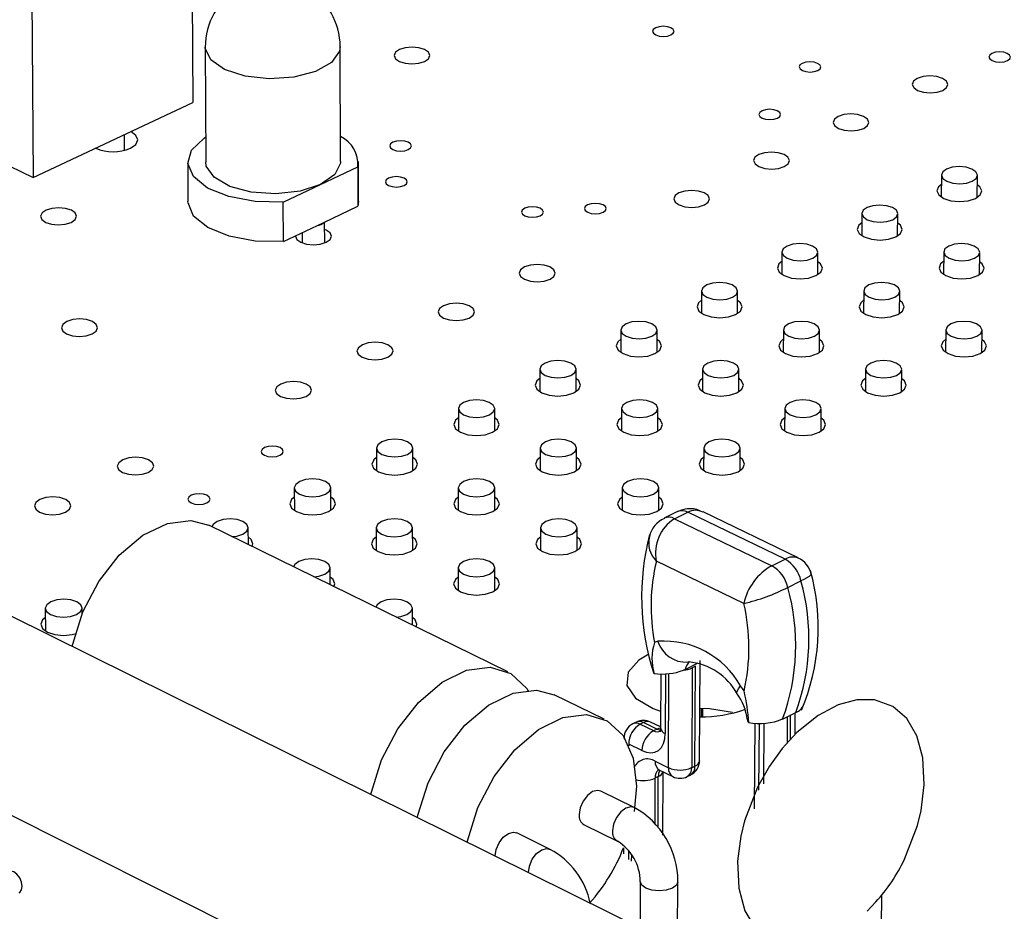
# Model space of a CAD drawing. Extents: x 67 to 205, y 67 to 144.
# Tile 8 of 14: x 125 to 143, y 111 to 127. Entities that reach past the tile are written whole.
import ezdxf

# ---------------------------------------------------------------- set-up
doc = ezdxf.new("R2010")
doc.units = 0
doc.layers.get('0').update_dxf_attribs({"linetype": 'CONTINUOUS'})

msp = doc.modelspace()

# ---------------------------------------------------------------- linework, layer by layer
at = {"color": 7, "linetype": 'CONTINUOUS'}
for p, q in [((128.384, 128.722), (128.403, 125.188)), ((125.512, 127.385), (125.54, 123.84)), ((128.626, 126.18), (128.636, 124.12)), ((131.054, 124.128), (131.048, 126.189)), ((121.141, 125.964), (125.54, 123.84)), ((125.54, 123.84), (128.403, 125.188)), ((127.178, 124.33), (127.177, 124.611)), ((126.661, 124.366), (126.661, 124.368)), ((128.313, 124.118), (128.317, 123.409)), ((130.696, 123.718), (131.363, 124.035)), ((131.363, 124.035), (131.365, 123.326)), ((131.377, 123.42), (131.376, 124.129)), ((141.835, 123.887), (141.831, 123.489)), ((142.474, 123.483), (142.478, 123.881)), ((130.027, 123.4), (130.696, 123.718)), ((130.029, 122.691), (130.027, 123.4)), ((130.754, 123.036), (131.365, 123.326)), ((131.377, 123.42), (131.365, 123.326)), ((140.407, 123.196), (140.404, 122.798)), ((141.048, 122.793), (141.051, 123.192)), ((130.029, 122.691), (130.642, 122.982)), ((130.642, 122.982), (130.754, 123.036)), ((130.77, 122.668), (130.769, 123.043)), ((130.366, 122.851), (130.367, 122.667)), ((138.972, 122.503), (138.97, 122.103)), ((139.616, 122.099), (139.618, 122.499)), ((141.874, 122.504), (141.87, 122.104)), ((142.516, 122.098), (142.52, 122.498)), ((137.531, 121.806), (137.529, 121.405)), ((138.176, 121.402), (138.178, 121.803)), ((140.439, 121.807), (140.436, 121.406)), ((141.084, 121.402), (141.087, 121.802)), ((136.083, 121.106), (136.082, 120.704)), ((136.731, 120.703), (136.732, 121.104)), ((138.998, 121.107), (138.995, 120.705)), ((139.644, 120.702), (139.647, 121.103)), ((141.913, 121.108), (141.909, 120.706)), ((142.558, 120.701), (142.562, 121.102)), ((134.628, 120.403), (134.628, 120)), ((135.278, 119.999), (135.279, 120.402)), ((137.55, 120.404), (137.548, 120.001)), ((138.199, 119.998), (138.201, 120.401)), ((140.472, 120.405), (140.469, 120.002)), ((141.119, 119.997), (141.122, 120.4)), ((133.167, 119.697), (133.167, 119.293)), ((133.819, 119.293), (133.819, 119.697)), ((136.095, 119.698), (136.094, 119.294)), ((136.746, 119.292), (136.747, 119.696)), ((139.024, 119.699), (139.021, 119.295)), ((139.673, 119.291), (139.676, 119.695)), ((131.699, 118.987), (131.699, 118.582)), ((132.353, 118.583), (132.352, 118.988)), ((134.634, 118.988), (134.633, 118.583)), ((135.287, 118.582), (135.288, 118.987)), ((137.569, 118.989), (137.567, 118.584)), ((138.221, 118.581), (138.223, 118.986)), ((130.223, 118.274), (130.225, 117.868)), ((130.88, 117.87), (130.879, 118.276)), ((133.166, 118.275), (133.166, 117.869)), ((133.821, 117.869), (133.821, 118.275)), ((136.108, 118.276), (136.107, 117.87)), ((136.762, 117.868), (136.763, 118.274)), ((137.097, 117.848), (136.86, 117.732)), ((137.047, 117.722), (137.283, 117.838)), ((139.03, 116.994), (137.283, 117.838)), ((139.265, 117.019), (137.557, 117.844)), ((137.047, 117.722), (138.793, 116.877)), ((134.056, 114.973), (128.692, 117.603)), ((129.4, 117.256), (129.398, 117.56)), ((131.691, 117.559), (131.691, 117.152)), ((132.348, 117.153), (132.347, 117.559)), ((134.64, 117.56), (134.639, 117.153)), ((135.296, 117.152), (135.296, 117.559)), ((138.288, 116.2), (136.719, 116.961)), ((138.793, 116.877), (139.03, 116.994)), ((130.868, 116.536), (130.867, 116.841)), ((133.164, 116.84), (133.165, 116.432)), ((133.823, 116.432), (133.823, 116.84)), ((139.077, 116.489), (139.314, 116.605)), ((125.757, 116.115), (125.76, 115.706)), ((126.417, 116.021), (126.417, 116.12)), ((132.343, 115.813), (132.342, 116.118)), ((146.57, 105.357), (125.136, 115.98)), ((137.496, 113.386), (137.504, 115.176)), ((137.236, 115.019), (137.207, 115.006)), ((137.236, 115.019), (137.472, 115.136)), ((137.36, 115.046), (137.353, 113.256)), ((137.419, 115.075), (137.36, 115.046)), ((137.412, 113.285), (137.419, 115.075)), ((136.797, 114.94), (136.793, 113.972)), ((135.785, 114.126), (134.889, 114.565)), ((137.523, 114.317), (137.523, 114.168)), ((137.549, 114.317), (137.548, 114.168)), ((142.939, 103.48), (121.504, 114.226)), ((138.984, 114.129), (139.22, 114.247)), ((139.209, 113.854), (139.212, 114.242)), ((136.359, 114.073), (136.3, 114.044)), ((136.489, 114.066), (136.43, 114.036)), ((136.43, 114.036), (136.668, 113.92)), ((136.727, 113.949), (136.489, 114.066)), ((136.793, 113.988), (136.617, 114.074)), ((136.668, 113.92), (136.727, 113.949)), ((138.485, 114.055), (138.477, 112.516)), ((136.461, 113.562), (136.223, 113.679)), ((136.699, 113.373), (136.938, 113.256)), ((137.353, 113.256), (137.412, 113.285)), ((136.754, 113.096), (136.695, 113.067)), ((136.776, 113.212), (137.015, 113.095)), ((136.835, 112.045), (136.839, 113.181)), ((137.275, 113.095), (137.333, 113.124)), ((136.362, 112.924), (136.319, 112.468)), ((136.32, 112.541), (135.723, 112.836)), ((135.425, 112.232), (136.023, 111.937)), ((134.812, 111.791), (134.215, 112.087)), ((136.131, 111.817), (136.131, 111.71)), ((136.431, 111.214), (136.428, 110.383)), ((137.1, 110.05), (137.104, 111.211)), ((140.759, 110.422), (140.764, 110.964)), ((140.504, 110.68), (140.656, 110.849))]:
    msp.add_line(p, q, dxfattribs=at)
at = {"color": 8, "linetype": 'CONTINUOUS'}
for p, q in [((136.884, 114.939), (136.88, 113.869)), ((136.938, 113.256), (136.944, 114.946)), ((139.069, 114.171), (139.066, 113.697)), ((139.125, 113.762), (139.128, 114.201)), ((138.561, 114.054), (138.554, 112.855)), ((138.645, 112.967), (138.651, 114.052)), ((136.223, 113.679), (136.223, 113.65)), ((136.695, 113.067), (136.693, 112.238)), ((136.751, 112.183), (136.754, 113.096)), ((136.218, 111.767), (136.217, 111.606)), ((136.276, 111.577), (136.277, 111.684))]:
    msp.add_line(p, q, dxfattribs=at)
at = {"color": 7, "linetype": 'CONTINUOUS'}
for points in [[(136.982, 126.398), (137.023, 126.428), (137.038, 126.463), (137.022, 126.498), (136.98, 126.527), (136.917, 126.547), (136.843, 126.554), (136.769, 126.547), (136.707, 126.527), (136.665, 126.498), (136.651, 126.463), (136.666, 126.428), (136.708, 126.398), (136.771, 126.378), (136.845, 126.371), (136.919, 126.378), (136.982, 126.398)], [(132.56, 125.923), (132.63, 125.972), (132.654, 126.03), (132.63, 126.088), (132.561, 126.137), (132.458, 126.169), (132.336, 126.181), (132.214, 126.169), (132.11, 126.137), (132.041, 126.088), (132.016, 126.03), (132.04, 125.972), (132.109, 125.923), (132.212, 125.891), (132.335, 125.879), (132.457, 125.891), (132.56, 125.923)], [(143.018, 125.938), (143.059, 125.968), (143.073, 126.003), (143.057, 126.038), (143.014, 126.068), (142.951, 126.088), (142.876, 126.095), (142.802, 126.088), (142.74, 126.068), (142.699, 126.038), (142.685, 126.003), (142.701, 125.968), (142.744, 125.938), (142.808, 125.919), (142.882, 125.912), (142.956, 125.919), (143.018, 125.938)], [(139.614, 125.76), (139.656, 125.789), (139.67, 125.824), (139.654, 125.86), (139.612, 125.889), (139.548, 125.909), (139.474, 125.916), (139.4, 125.909), (139.337, 125.889), (139.296, 125.86), (139.282, 125.824), (139.297, 125.789), (139.34, 125.76), (139.403, 125.74), (139.478, 125.733), (139.552, 125.74), (139.614, 125.76)], [(141.859, 125.404), (141.926, 125.454), (141.949, 125.512), (141.923, 125.569), (141.853, 125.619), (141.748, 125.651), (141.626, 125.663), (141.504, 125.651), (141.401, 125.619), (141.333, 125.569), (141.31, 125.512), (141.336, 125.454), (141.407, 125.404), (141.511, 125.372), (141.634, 125.36), (141.756, 125.372), (141.859, 125.404)], [(138.892, 124.907), (138.933, 124.937), (138.948, 124.972), (138.932, 125.008), (138.889, 125.038), (138.826, 125.058), (138.752, 125.065), (138.677, 125.058), (138.615, 125.038), (138.573, 125.008), (138.559, 124.972), (138.574, 124.937), (138.617, 124.907), (138.68, 124.887), (138.755, 124.88), (138.829, 124.887), (138.892, 124.907)], [(140.44, 124.722), (140.508, 124.772), (140.531, 124.83), (140.505, 124.888), (140.434, 124.937), (140.33, 124.97), (140.207, 124.982), (140.085, 124.97), (139.982, 124.937), (139.913, 124.888), (139.89, 124.83), (139.916, 124.772), (139.986, 124.722), (140.091, 124.689), (140.214, 124.678), (140.336, 124.689), (140.44, 124.722)], [(127.283, 124.367), (127.38, 124.435), (127.415, 124.515), (127.383, 124.596), (127.289, 124.664)], [(130.027, 123.4), (129.522, 123.41), (129.052, 123.498), (128.669, 123.653), (128.414, 123.86), (128.314, 124.095), (128.381, 124.334), (128.605, 124.549), (128.634, 124.567)], [(132.268, 124.342), (132.311, 124.372), (132.326, 124.407), (132.311, 124.443), (132.269, 124.473), (132.206, 124.493), (132.131, 124.5), (132.057, 124.493), (131.993, 124.473), (131.951, 124.443), (131.936, 124.407), (131.951, 124.372), (131.993, 124.342), (132.056, 124.321), (132.13, 124.314), (132.205, 124.321), (132.268, 124.342)], [(139.014, 124.037), (139.083, 124.087), (139.106, 124.145), (139.08, 124.204), (139.01, 124.253), (138.905, 124.286), (138.782, 124.298), (138.66, 124.286), (138.556, 124.253), (138.487, 124.204), (138.464, 124.145), (138.489, 124.087), (138.56, 124.037), (138.665, 124.004), (138.788, 123.992), (138.91, 124.004), (139.014, 124.037)], [(130.696, 123.718), (130.328, 123.598), (129.894, 123.549), (129.453, 123.579), (129.066, 123.682), (128.784, 123.845), (128.646, 124.046), (128.636, 124.12)], [(131.054, 124.128), (131.052, 124.099), (130.949, 123.893), (130.696, 123.718)], [(142.387, 123.776), (142.455, 123.825), (142.478, 123.884), (142.452, 123.943), (142.381, 123.992), (142.275, 124.026), (142.152, 124.037), (142.029, 124.026), (141.926, 123.992), (141.858, 123.943), (141.835, 123.884), (141.861, 123.825), (141.932, 123.776), (142.037, 123.742), (142.161, 123.731), (142.284, 123.742), (142.387, 123.776)], [(132.193, 123.698), (132.235, 123.729), (132.25, 123.764), (132.236, 123.8), (132.193, 123.83), (132.13, 123.85), (132.056, 123.857), (131.981, 123.85), (131.917, 123.83), (131.875, 123.8), (131.86, 123.764), (131.875, 123.729), (131.917, 123.698), (131.98, 123.678), (132.055, 123.671), (132.129, 123.678), (132.193, 123.698)], [(141.833, 123.719), (141.781, 123.675), (141.752, 123.601), (141.785, 123.528), (141.874, 123.466), (142.005, 123.424), (142.16, 123.409), (142.313, 123.424), (142.442, 123.466)], [(142.442, 123.466), (142.527, 123.528), (142.556, 123.601), (142.523, 123.675), (142.477, 123.713)], [(137.582, 123.349), (137.651, 123.399), (137.675, 123.457), (137.649, 123.516), (137.579, 123.566), (137.474, 123.599), (137.351, 123.611), (137.228, 123.599), (137.124, 123.566), (137.055, 123.516), (137.031, 123.457), (137.056, 123.399), (137.127, 123.349), (137.232, 123.316), (137.355, 123.304), (137.478, 123.316), (137.582, 123.349)], [(126.22, 123.037), (126.291, 123.087), (126.317, 123.146), (126.294, 123.205), (126.225, 123.255), (126.122, 123.288), (125.999, 123.3), (125.875, 123.288), (125.77, 123.255), (125.699, 123.205), (125.673, 123.146), (125.696, 123.087), (125.764, 123.037), (125.868, 123.004), (125.991, 122.992), (126.115, 123.004), (126.22, 123.037)], [(130.029, 122.691), (129.525, 122.701), (129.056, 122.788), (128.673, 122.944), (128.418, 123.151), (128.318, 123.387), (128.317, 123.409)], [(134.635, 123.156), (134.677, 123.187), (134.692, 123.222), (134.677, 123.258), (134.634, 123.289), (134.571, 123.309), (134.496, 123.316), (134.421, 123.309), (134.358, 123.289), (134.315, 123.258), (134.301, 123.222), (134.316, 123.187), (134.358, 123.156), (134.422, 123.136), (134.497, 123.129), (134.571, 123.136), (134.635, 123.156)], [(135.764, 123.218), (135.806, 123.248), (135.821, 123.284), (135.806, 123.319), (135.763, 123.35), (135.7, 123.37), (135.625, 123.377), (135.55, 123.37), (135.487, 123.35), (135.444, 123.319), (135.43, 123.284), (135.445, 123.248), (135.488, 123.218), (135.551, 123.197), (135.626, 123.19), (135.701, 123.197), (135.764, 123.218)], [(140.96, 123.085), (141.028, 123.135), (141.051, 123.194), (141.025, 123.253), (140.954, 123.303), (140.849, 123.336), (140.725, 123.348), (140.602, 123.336), (140.499, 123.303), (140.43, 123.253), (140.407, 123.194), (140.433, 123.135), (140.504, 123.085), (140.609, 123.052), (140.733, 123.04), (140.856, 123.052), (140.96, 123.085)], [(140.405, 123.029), (140.353, 122.985), (140.324, 122.911), (140.356, 122.837), (140.445, 122.775), (140.577, 122.733), (140.732, 122.718), (140.886, 122.733), (141.015, 122.775)], [(141.015, 122.775), (141.101, 122.837), (141.13, 122.911), (141.097, 122.985), (141.05, 123.024)], [(130.246, 122.794), (130.246, 122.788), (130.27, 122.729), (130.339, 122.679), (130.443, 122.646), (130.567, 122.634), (130.69, 122.646), (130.795, 122.679)], [(130.795, 122.679), (130.865, 122.729), (130.89, 122.788), (130.866, 122.847), (130.797, 122.897), (130.769, 122.909)], [(139.526, 122.392), (139.595, 122.442), (139.618, 122.501), (139.592, 122.56), (139.521, 122.61), (139.416, 122.644), (139.292, 122.656), (139.169, 122.644), (139.065, 122.61), (138.996, 122.56), (138.972, 122.501), (138.998, 122.442), (139.069, 122.392), (139.174, 122.358), (139.298, 122.346), (139.422, 122.358), (139.526, 122.392)], [(142.428, 122.392), (142.497, 122.442), (142.52, 122.501), (142.493, 122.56), (142.422, 122.61), (142.316, 122.644), (142.192, 122.656), (142.069, 122.644), (141.965, 122.61), (141.897, 122.56), (141.874, 122.501), (141.9, 122.442), (141.971, 122.392), (142.077, 122.358), (142.201, 122.346), (142.325, 122.358), (142.428, 122.392)], [(134.812, 122.017), (134.882, 122.068), (134.906, 122.127), (134.881, 122.186), (134.811, 122.237), (134.706, 122.27), (134.582, 122.282), (134.459, 122.27), (134.354, 122.237), (134.284, 122.186), (134.26, 122.127), (134.285, 122.068), (134.355, 122.017), (134.46, 121.984), (134.584, 121.972), (134.707, 121.984), (134.812, 122.017)], [(138.971, 122.335), (138.919, 122.291), (138.89, 122.217), (138.922, 122.143), (139.01, 122.081), (139.142, 122.039), (139.297, 122.024), (139.451, 122.039), (139.582, 122.081)], [(139.582, 122.081), (139.668, 122.143), (139.697, 122.217), (139.665, 122.291), (139.617, 122.331)], [(141.872, 122.336), (141.819, 122.291), (141.79, 122.217), (141.823, 122.143), (141.912, 122.081), (142.045, 122.039), (142.2, 122.024), (142.354, 122.039), (142.484, 122.081)], [(142.484, 122.081), (142.569, 122.143), (142.598, 122.217), (142.565, 122.291), (142.518, 122.33)], [(138.085, 121.695), (138.155, 121.745), (138.178, 121.805), (138.153, 121.864), (138.082, 121.915), (137.976, 121.948), (137.852, 121.96), (137.729, 121.948), (137.624, 121.915), (137.555, 121.864), (137.531, 121.805), (137.556, 121.745), (137.627, 121.695), (137.733, 121.661), (137.857, 121.649), (137.981, 121.661), (138.085, 121.695)], [(140.995, 121.695), (141.064, 121.745), (141.087, 121.805), (141.061, 121.864), (140.989, 121.915), (140.883, 121.948), (140.759, 121.96), (140.635, 121.948), (140.531, 121.915), (140.462, 121.864), (140.439, 121.805), (140.465, 121.745), (140.536, 121.695), (140.642, 121.661), (140.767, 121.649), (140.89, 121.661), (140.995, 121.695)], [(133.361, 121.32), (133.431, 121.37), (133.455, 121.43), (133.431, 121.49), (133.361, 121.54), (133.256, 121.574), (133.132, 121.585), (133.008, 121.574), (132.903, 121.54), (132.832, 121.49), (132.808, 121.43), (132.832, 121.37), (132.902, 121.32), (133.007, 121.286), (133.131, 121.274), (133.255, 121.286), (133.361, 121.32)], [(137.53, 121.639), (137.478, 121.595), (137.449, 121.521), (137.48, 121.446), (137.569, 121.383), (137.701, 121.341), (137.856, 121.326), (138.011, 121.341), (138.142, 121.383)], [(138.142, 121.383), (138.228, 121.446), (138.258, 121.521), (138.226, 121.595), (138.178, 121.636)], [(140.438, 121.64), (140.385, 121.595), (140.356, 121.521), (140.388, 121.446), (140.478, 121.383), (140.61, 121.341), (140.765, 121.326), (140.92, 121.341), (141.05, 121.383)], [(141.05, 121.383), (141.136, 121.446), (141.165, 121.521), (141.133, 121.595), (141.085, 121.635)], [(126.598, 121.038), (126.669, 121.088), (126.695, 121.148), (126.672, 121.208), (126.603, 121.258), (126.498, 121.292), (126.374, 121.304), (126.25, 121.292), (126.144, 121.258), (126.073, 121.208), (126.047, 121.148), (126.07, 121.088), (126.139, 121.038), (126.243, 121.004), (126.367, 120.992), (126.492, 121.004), (126.598, 121.038)], [(136.638, 120.995), (136.708, 121.046), (136.732, 121.105), (136.707, 121.165), (136.636, 121.216), (136.53, 121.25), (136.406, 121.261), (136.282, 121.25), (136.177, 121.216), (136.107, 121.165), (136.083, 121.105), (136.108, 121.046), (136.179, 120.995), (136.285, 120.961), (136.409, 120.949), (136.533, 120.961), (136.638, 120.995)], [(139.554, 120.995), (139.623, 121.046), (139.647, 121.105), (139.621, 121.165), (139.55, 121.216), (139.444, 121.25), (139.319, 121.261), (139.195, 121.25), (139.091, 121.216), (139.021, 121.165), (138.998, 121.105), (139.024, 121.046), (139.095, 120.995), (139.201, 120.961), (139.325, 120.949), (139.449, 120.961), (139.554, 120.995)], [(142.47, 120.995), (142.539, 121.046), (142.562, 121.105), (142.535, 121.165), (142.464, 121.216), (142.357, 121.25), (142.233, 121.261), (142.109, 121.25), (142.005, 121.216), (141.936, 121.165), (141.913, 121.105), (141.939, 121.046), (142.011, 120.995), (142.117, 120.961), (142.242, 120.949), (142.366, 120.961), (142.47, 120.995)], [(131.902, 120.619), (131.973, 120.67), (131.998, 120.73), (131.974, 120.789), (131.903, 120.84), (131.798, 120.874), (131.674, 120.886), (131.55, 120.874), (131.445, 120.84), (131.374, 120.789), (131.349, 120.73), (131.373, 120.67), (131.443, 120.619), (131.548, 120.585), (131.673, 120.573), (131.797, 120.585), (131.902, 120.619)], [(136.082, 120.939), (136.031, 120.896), (136.001, 120.821), (136.032, 120.746), (136.121, 120.683), (136.253, 120.64), (136.408, 120.625), (136.564, 120.64), (136.695, 120.683)], [(136.695, 120.683), (136.782, 120.746), (136.812, 120.821), (136.78, 120.896), (136.731, 120.937)], [(138.997, 120.94), (138.944, 120.896), (138.915, 120.821), (138.947, 120.746), (139.036, 120.683), (139.169, 120.64), (139.324, 120.625), (139.479, 120.64), (139.61, 120.683)], [(139.61, 120.683), (139.697, 120.746), (139.726, 120.821), (139.694, 120.896), (139.646, 120.936)], [(141.911, 120.941), (141.858, 120.896), (141.829, 120.821), (141.862, 120.746), (141.952, 120.683), (142.085, 120.64), (142.24, 120.625), (142.395, 120.64), (142.526, 120.683)], [(142.526, 120.683), (142.612, 120.746), (142.64, 120.821), (142.607, 120.896), (142.56, 120.935)], [(135.184, 120.292), (135.254, 120.343), (135.279, 120.403), (135.254, 120.463), (135.183, 120.514), (135.077, 120.548), (134.953, 120.559), (134.828, 120.548), (134.723, 120.514), (134.653, 120.463), (134.628, 120.403), (134.653, 120.343), (134.724, 120.292), (134.83, 120.258), (134.954, 120.246), (135.079, 120.258), (135.184, 120.292)], [(138.107, 120.292), (138.177, 120.343), (138.201, 120.403), (138.175, 120.463), (138.104, 120.514), (137.997, 120.548), (137.873, 120.559), (137.749, 120.548), (137.644, 120.514), (137.574, 120.463), (137.55, 120.403), (137.575, 120.343), (137.647, 120.292), (137.753, 120.258), (137.877, 120.246), (138.002, 120.258), (138.107, 120.292)], [(141.03, 120.292), (141.099, 120.343), (141.122, 120.403), (141.096, 120.463), (141.024, 120.514), (140.918, 120.548), (140.793, 120.559), (140.669, 120.548), (140.564, 120.514), (140.495, 120.463), (140.472, 120.403), (140.498, 120.343), (140.569, 120.292), (140.676, 120.258), (140.801, 120.246), (140.925, 120.258), (141.03, 120.292)], [(130.438, 119.915), (130.509, 119.966), (130.534, 120.026), (130.51, 120.086), (130.44, 120.137), (130.335, 120.171), (130.21, 120.183), (130.086, 120.171), (129.98, 120.137), (129.909, 120.086), (129.883, 120.026), (129.907, 119.966), (129.977, 119.915), (130.082, 119.881), (130.207, 119.869), (130.332, 119.881), (130.438, 119.915)], [(134.628, 120.236), (134.577, 120.193), (134.546, 120.118), (134.578, 120.043), (134.666, 119.979), (134.798, 119.936), (134.954, 119.921), (135.11, 119.936), (135.241, 119.979)], [(135.241, 119.979), (135.329, 120.043), (135.36, 120.118), (135.328, 120.193), (135.278, 120.235)], [(137.549, 120.237), (137.497, 120.193), (137.467, 120.118), (137.499, 120.043), (137.588, 119.979), (137.721, 119.936), (137.877, 119.921), (138.032, 119.936), (138.163, 119.979)], [(138.163, 119.979), (138.251, 120.043), (138.28, 120.118), (138.248, 120.193), (138.2, 120.234)], [(140.47, 120.238), (140.417, 120.193), (140.388, 120.118), (140.421, 120.043), (140.51, 119.979), (140.643, 119.936), (140.799, 119.921), (140.955, 119.936), (141.086, 119.979)], [(141.086, 119.979), (141.172, 120.043), (141.201, 120.118), (141.168, 120.193), (141.121, 120.233)], [(133.724, 119.585), (133.794, 119.636), (133.819, 119.697), (133.794, 119.757), (133.723, 119.808), (133.617, 119.842), (133.493, 119.854), (133.368, 119.842), (133.262, 119.808), (133.192, 119.757), (133.167, 119.697), (133.191, 119.636), (133.262, 119.585), (133.368, 119.551), (133.493, 119.539), (133.618, 119.551), (133.724, 119.585)], [(136.653, 119.585), (136.723, 119.636), (136.747, 119.697), (136.722, 119.757), (136.651, 119.808), (136.545, 119.842), (136.42, 119.854), (136.295, 119.842), (136.19, 119.808), (136.119, 119.757), (136.095, 119.697), (136.121, 119.636), (136.192, 119.585), (136.298, 119.551), (136.423, 119.539), (136.548, 119.551), (136.653, 119.585)], [(139.583, 119.585), (139.652, 119.636), (139.676, 119.697), (139.65, 119.757), (139.578, 119.808), (139.472, 119.842), (139.347, 119.854), (139.222, 119.842), (139.117, 119.808), (139.047, 119.757), (139.024, 119.697), (139.05, 119.636), (139.121, 119.585), (139.228, 119.551), (139.353, 119.539), (139.477, 119.551), (139.583, 119.585)], [(133.167, 119.529), (133.116, 119.487), (133.085, 119.411), (133.116, 119.336), (133.205, 119.272), (133.337, 119.229), (133.493, 119.214), (133.649, 119.229), (133.781, 119.272)], [(133.781, 119.272), (133.869, 119.336), (133.9, 119.411), (133.869, 119.487), (133.819, 119.529)], [(136.095, 119.53), (136.043, 119.487), (136.013, 119.411), (136.045, 119.336), (136.133, 119.272), (136.266, 119.229), (136.422, 119.214), (136.578, 119.229), (136.71, 119.272)], [(136.71, 119.272), (136.798, 119.336), (136.828, 119.411), (136.796, 119.487), (136.747, 119.528)], [(139.023, 119.531), (138.97, 119.487), (138.941, 119.411), (138.973, 119.336), (139.062, 119.272), (139.196, 119.229), (139.352, 119.214), (139.508, 119.229), (139.639, 119.272)], [(139.639, 119.272), (139.726, 119.336), (139.756, 119.411), (139.723, 119.487), (139.675, 119.527)], [(132.256, 118.876), (132.327, 118.927), (132.352, 118.988), (132.328, 119.048), (132.257, 119.099), (132.151, 119.134), (132.026, 119.146), (131.901, 119.134), (131.795, 119.099), (131.724, 119.048), (131.699, 118.988), (131.723, 118.927), (131.794, 118.876), (131.9, 118.841), (132.025, 118.829), (132.15, 118.841), (132.256, 118.876)], [(135.192, 118.876), (135.263, 118.927), (135.288, 118.988), (135.262, 119.048), (135.191, 119.099), (135.085, 119.134), (134.96, 119.146), (134.835, 119.134), (134.729, 119.099), (134.658, 119.048), (134.634, 118.988), (134.659, 118.927), (134.73, 118.876), (134.836, 118.841), (134.961, 118.829), (135.087, 118.841), (135.192, 118.876)], [(138.129, 118.876), (138.199, 118.927), (138.223, 118.988), (138.197, 119.048), (138.125, 119.099), (138.019, 119.134), (137.894, 119.146), (137.769, 119.134), (137.663, 119.099), (137.593, 119.048), (137.569, 118.988), (137.595, 118.927), (137.666, 118.876), (137.773, 118.841), (137.898, 118.829), (138.023, 118.841), (138.129, 118.876)], [(129.967, 118.86), (130.01, 118.891), (130.026, 118.928), (130.011, 118.965), (129.969, 118.996), (129.905, 119.017), (129.829, 119.024), (129.753, 119.017), (129.688, 118.996), (129.645, 118.965), (129.629, 118.928), (129.644, 118.891), (129.687, 118.86), (129.751, 118.839), (129.826, 118.832), (129.903, 118.839), (129.967, 118.86)], [(127.604, 118.553), (127.676, 118.605), (127.702, 118.665), (127.678, 118.726), (127.608, 118.777), (127.503, 118.812), (127.378, 118.824), (127.253, 118.812), (127.146, 118.777), (127.074, 118.726), (127.048, 118.665), (127.072, 118.605), (127.142, 118.553), (127.247, 118.519), (127.372, 118.507), (127.497, 118.519), (127.604, 118.553)], [(131.699, 118.82), (131.649, 118.777), (131.617, 118.702), (131.648, 118.626), (131.736, 118.562), (131.869, 118.519), (132.025, 118.503), (132.181, 118.519), (132.314, 118.562)], [(132.314, 118.562), (132.403, 118.626), (132.434, 118.702), (132.403, 118.777), (132.352, 118.821)], [(134.634, 118.821), (134.583, 118.777), (134.552, 118.702), (134.583, 118.626), (134.672, 118.562), (134.805, 118.519), (134.961, 118.503), (135.118, 118.519), (135.25, 118.562)], [(135.25, 118.562), (135.338, 118.626), (135.369, 118.702), (135.337, 118.777), (135.287, 118.82)], [(137.568, 118.822), (137.516, 118.777), (137.486, 118.702), (137.518, 118.626), (137.608, 118.562), (137.741, 118.519), (137.898, 118.503), (138.054, 118.519), (138.186, 118.562)], [(138.186, 118.562), (138.273, 118.626), (138.303, 118.702), (138.271, 118.777), (138.222, 118.819)], [(130.782, 118.162), (130.853, 118.214), (130.879, 118.275), (130.854, 118.336), (130.784, 118.387), (130.678, 118.422), (130.553, 118.434), (130.427, 118.422), (130.321, 118.387), (130.249, 118.336), (130.223, 118.275), (130.248, 118.214), (130.318, 118.162), (130.424, 118.128), (130.55, 118.116), (130.675, 118.128), (130.782, 118.162)], [(133.725, 118.162), (133.796, 118.214), (133.821, 118.275), (133.796, 118.336), (133.725, 118.387), (133.618, 118.422), (133.493, 118.434), (133.368, 118.422), (133.262, 118.387), (133.191, 118.336), (133.166, 118.275), (133.19, 118.214), (133.261, 118.162), (133.368, 118.128), (133.493, 118.116), (133.619, 118.128), (133.725, 118.162)], [(136.668, 118.162), (136.739, 118.214), (136.763, 118.275), (136.737, 118.336), (136.666, 118.387), (136.559, 118.422), (136.434, 118.434), (136.309, 118.422), (136.203, 118.387), (136.132, 118.336), (136.108, 118.275), (136.133, 118.214), (136.205, 118.162), (136.311, 118.128), (136.437, 118.116), (136.562, 118.128), (136.668, 118.162)], [(128.655, 118.005), (128.698, 118.036), (128.714, 118.073), (128.7, 118.11), (128.657, 118.141), (128.593, 118.162), (128.517, 118.17), (128.441, 118.162), (128.376, 118.141), (128.332, 118.11), (128.316, 118.073), (128.331, 118.036), (128.373, 118.005), (128.438, 117.984), (128.514, 117.976), (128.59, 117.984), (128.655, 118.005)], [(126.119, 117.839), (126.191, 117.891), (126.218, 117.952), (126.194, 118.013), (126.124, 118.065), (126.019, 118.099), (125.894, 118.111), (125.769, 118.099), (125.661, 118.065), (125.589, 118.013), (125.563, 117.952), (125.586, 117.891), (125.656, 117.839), (125.761, 117.805), (125.886, 117.793), (126.012, 117.805), (126.119, 117.839)], [(130.224, 118.107), (130.174, 118.065), (130.143, 117.989), (130.173, 117.912), (130.261, 117.848), (130.393, 117.805), (130.55, 117.79), (130.707, 117.805), (130.84, 117.848)], [(130.84, 117.848), (130.93, 117.912), (130.961, 117.989), (130.931, 118.065), (130.879, 118.109)], [(133.166, 118.108), (133.115, 118.065), (133.084, 117.989), (133.115, 117.912), (133.204, 117.848), (133.336, 117.805), (133.493, 117.79), (133.65, 117.805), (133.783, 117.848)], [(133.783, 117.848), (133.872, 117.912), (133.903, 117.989), (133.871, 118.065), (133.821, 118.108)], [(136.107, 118.109), (136.056, 118.065), (136.025, 117.989), (136.057, 117.912), (136.146, 117.848), (136.279, 117.805), (136.436, 117.79), (136.593, 117.805), (136.725, 117.848)], [(136.725, 117.848), (136.814, 117.912), (136.844, 117.989), (136.812, 118.065), (136.762, 118.107)], [(126.242, 115.432), (126.249, 115.471), (126.429, 116.05), (126.716, 116.597), (127.085, 117.068), (127.507, 117.425), (127.948, 117.637), (128.371, 117.689), (128.692, 117.603)], [(129.301, 117.446), (129.373, 117.498), (129.398, 117.559), (129.374, 117.62), (129.304, 117.672), (129.198, 117.707), (129.072, 117.719), (128.946, 117.707), (128.839, 117.672), (128.767, 117.62), (128.744, 117.577)], [(132.251, 117.446), (132.322, 117.498), (132.347, 117.559), (132.323, 117.62), (132.252, 117.672), (132.145, 117.707), (132.02, 117.719), (131.894, 117.707), (131.787, 117.672), (131.716, 117.62), (131.691, 117.559), (131.715, 117.498), (131.786, 117.446), (131.893, 117.411), (132.018, 117.399), (132.144, 117.411), (132.251, 117.446)], [(135.201, 117.446), (135.272, 117.498), (135.296, 117.559), (135.271, 117.62), (135.199, 117.672), (135.093, 117.707), (134.967, 117.719), (134.842, 117.707), (134.735, 117.672), (134.664, 117.62), (134.64, 117.559), (134.665, 117.498), (134.736, 117.446), (134.843, 117.411), (134.969, 117.399), (135.094, 117.411), (135.201, 117.446)], [(129.105, 117.4), (129.194, 117.411), (129.301, 117.446)], [(129.468, 117.222), (129.482, 117.272), (129.451, 117.349), (129.399, 117.394)], [(131.691, 117.392), (131.641, 117.349), (131.609, 117.272), (131.64, 117.196), (131.728, 117.131), (131.861, 117.088), (132.018, 117.072), (132.176, 117.088), (132.309, 117.131)], [(132.309, 117.131), (132.398, 117.196), (132.43, 117.272), (132.399, 117.349), (132.347, 117.393)], [(134.639, 117.393), (134.588, 117.349), (134.557, 117.272), (134.589, 117.196), (134.678, 117.131), (134.811, 117.088), (134.968, 117.072), (135.126, 117.088), (135.258, 117.131)], [(135.258, 117.131), (135.347, 117.196), (135.378, 117.272), (135.346, 117.349), (135.296, 117.392)], [(130.77, 116.726), (130.841, 116.778), (130.867, 116.84), (130.842, 116.901), (130.771, 116.953), (130.665, 116.988), (130.539, 117), (130.413, 116.988), (130.306, 116.953), (130.234, 116.901), (130.211, 116.858)], [(133.726, 116.726), (133.798, 116.778), (133.823, 116.84), (133.798, 116.901), (133.726, 116.953), (133.619, 116.988), (133.494, 117), (133.368, 116.988), (133.261, 116.953), (133.19, 116.901), (133.164, 116.84), (133.189, 116.778), (133.261, 116.726), (133.368, 116.692), (133.494, 116.679), (133.62, 116.692), (133.726, 116.726)], [(130.574, 116.68), (130.662, 116.692), (130.77, 116.726)], [(130.936, 116.502), (130.95, 116.553), (130.919, 116.629), (130.867, 116.674)], [(133.165, 116.673), (133.114, 116.629), (133.082, 116.553), (133.114, 116.476), (133.203, 116.411), (133.336, 116.367), (133.494, 116.352), (133.651, 116.367), (133.785, 116.411)], [(133.785, 116.411), (133.874, 116.476), (133.905, 116.553), (133.873, 116.629), (133.823, 116.673)], [(126.317, 116.003), (126.39, 116.056), (126.417, 116.117), (126.393, 116.179), (126.323, 116.231), (126.216, 116.266), (126.091, 116.279), (125.964, 116.266), (125.856, 116.231), (125.783, 116.179), (125.757, 116.117), (125.78, 116.056), (125.851, 116.003), (125.957, 115.968), (126.083, 115.956), (126.21, 115.968), (126.317, 116.003)], [(132.245, 116.003), (132.317, 116.056), (132.342, 116.117), (132.317, 116.179), (132.246, 116.231), (132.139, 116.266), (132.013, 116.279), (131.887, 116.266), (131.78, 116.231), (131.708, 116.179), (131.685, 116.136)], [(125.758, 115.948), (125.71, 115.907), (125.677, 115.83), (125.706, 115.752), (125.794, 115.687), (125.927, 115.643), (126.084, 115.628), (126.242, 115.643), (126.318, 115.663)], [(132.049, 115.957), (132.138, 115.968), (132.245, 116.003)], [(132.412, 115.779), (132.425, 115.83), (132.394, 115.907), (132.343, 115.951)], [(136.583, 115.289), (136.406, 115.186), (136.211, 114.968), (136.191, 114.729), (136.348, 114.503), (136.661, 114.318), (136.794, 114.271)], [(131.6, 112.776), (131.608, 112.815), (131.791, 113.399), (132.079, 113.951), (132.45, 114.427), (132.874, 114.788), (133.314, 115.004), (133.736, 115.058), (134.106, 114.947), (134.393, 114.679), (134.421, 114.635)], [(137.303, 115.155), (137.29, 115.151), (137.283, 115.15)], [(132.432, 112.364), (132.44, 112.403), (132.624, 112.987), (132.913, 113.54), (133.284, 114.017), (133.707, 114.378), (134.148, 114.595), (134.57, 114.649), (134.889, 114.565)], [(141.17, 111.613), (141.402, 112.217), (141.469, 112.49), (141.525, 112.946), (141.501, 113.431), (141.392, 113.828), (141.21, 114.139), (140.964, 114.355), (140.63, 114.475), (140.318, 114.475), (139.98, 114.384), (139.62, 114.194), (139.237, 113.884), (138.979, 113.602), (138.75, 113.286), (138.534, 112.904)], [(138.085, 114.247), (137.67, 114.311), (137.5, 114.317)], [(133.327, 111.92), (133.335, 111.959), (133.519, 112.544), (133.808, 113.098), (134.18, 113.576), (134.603, 113.938), (135.044, 114.155), (135.466, 114.21), (135.834, 114.099), (136.121, 113.831), (136.301, 113.429), (136.362, 112.924)], [(138.375, 114.068), (138.362, 114.09), (138.356, 114.141)], [(136.793, 113.972), (136.787, 113.918), (136.78, 113.897), (136.781, 113.898)], [(136.461, 113.562), (136.543, 113.532), (136.621, 113.523), (136.693, 113.535), (136.757, 113.567), (136.809, 113.619), (136.848, 113.689), (136.872, 113.773), (136.88, 113.869)], [(136.753, 113.22), (136.761, 113.218), (136.776, 113.212)], [(138.534, 112.904), (138.301, 112.3), (138.235, 112.03), (138.177, 111.577), (138.199, 111.095), (138.308, 110.691), (138.494, 110.376), (138.754, 110.154), (138.973, 110.082)], [(135.723, 112.836), (135.666, 112.849), (135.575, 112.826), (135.484, 112.759), (135.407, 112.657), (135.355, 112.537), (135.337, 112.416)], [(133.827, 111.673), (133.845, 111.788), (133.897, 111.908), (133.974, 112.01), (134.065, 112.078), (134.157, 112.101), (134.215, 112.087)], [(125.288, 111.01), (125.3, 111.018), (125.332, 111.062), (125.342, 111.126), (125.331, 111.203), (125.298, 111.279), (125.249, 111.343), (125.193, 111.385), (125.136, 111.4), (125.101, 111.392)]]:
    msp.add_lwpolyline(points, dxfattribs=at)
at = {"color": 8, "linetype": 'CONTINUOUS'}
for points in [[(128.974, 125.78), (128.725, 125.955), (128.626, 126.16), (128.626, 126.18)], [(131.048, 126.189), (131.036, 126.107), (130.893, 125.907), (130.607, 125.745), (130.216, 125.642), (129.774, 125.613), (129.341, 125.661), (128.974, 125.78)], [(139.492, 116.725), (139.498, 116.722), (139.461, 116.687), (139.366, 116.632), (139.314, 116.605)], [(138.168, 114.581), (138.163, 114.593), (138.167, 114.626), (138.19, 114.67), (138.23, 114.725)], [(136.727, 113.949), (136.768, 113.964), (136.793, 113.968)], [(136.727, 113.949), (136.768, 113.934), (136.79, 113.93)], [(136.321, 112.541), (136.263, 112.555), (136.173, 112.532), (136.082, 112.465), (136.005, 112.363), (135.953, 112.242), (135.935, 112.121)], [(134.424, 111.376), (134.443, 111.492), (134.494, 111.612), (134.572, 111.714), (134.663, 111.782), (134.754, 111.805), (134.812, 111.791)], [(136.531, 111.094), (136.457, 111.149), (136.431, 111.213), (136.431, 111.213)], [(137.104, 111.211), (137.08, 111.149), (137.007, 111.094), (136.898, 111.058), (136.769, 111.045), (136.64, 111.058), (136.531, 111.094)]]:
    msp.add_lwpolyline(points, dxfattribs=at)
at = {"color": 7, "linetype": 'CONTINUOUS'}
for centre, radius, start, end in [((129.837, 126.187), 1.211, 0.107, 180.2941), ((130.827, 124.086), 0.539, 354.595, 65.2476), ((126.971, 125.11), 0.806, 247.3766, 292.784), ((130.617, 123.179), 0.199, 277.2417, 313.663), ((137.323, 117.435), 0.466, 60.0829, 118.6439), ((137.04, 117.306), 0.456, 112.813, 167.7341), ((137.431, 117.105), 0.727, 121.9548, 191.4607), ((140.892, 116.319), 4.437, 165.3816, 198.0576), ((140.121, 116.149), 3.497, 166.5851, 190.692), ((138.736, 116.481), 0.591, 12.1391, 60.1946), ((139.115, 116.659), 0.385, 9.9913, 67.5584), ((139.278, 115.989), 1.012, 118.5978, 167.9528), ((138.499, 116.364), 0.591, 12.1465, 60.1757), ((135.824, 115.769), 3.799, 337.0025, 15.532), ((135.634, 115.57), 3.823, 339.7525, 15.722), ((137.471, 119.651), 3.546, 283.3089, 296.9208), ((135.395, 115.452), 3.825, 339.7729, 15.7312), ((134.916, 115.404), 3.465, 347.111, 13.2736), ((136.841, 115.137), 0.396, 103.6424, 113.3995), ((136.856, 113.948), 1.578, 29.4892, 93.9391), ((137.566, 115.215), 0.926, 162.0763, 196.9986), ((136.824, 116.004), 1.069, 262.2682, 291.0294), ((137.174, 115.449), 0.444, 274.3155, 294.827), ((137.2, 114.058), 1.1, 28.3715, 84.748), ((136.973, 113.806), 1.557, 32.0353, 36.1708), ((137.408, 114.014), 0.948, 6.6859, 36.7086), ((134.968, 113.861), 3.414, 3.4734, 13.0474), ((137.528, 116.531), 2.363, 269.3144, 289.4689), ((139.157, 114.453), 0.216, 287.2086, 340.1676), ((138.577, 115.112), 1.064, 259.048, 292.5245), ((136.43, 113.781), 0.293, 116.3108, 179.8354), ((136.647, 113.672), 0.424, 120.7384, 179.0542), ((136.488, 113.81), 0.293, 63.9117, 116.311), ((136.885, 113.555), 0.424, 120.7575, 179.0395), ((137.145, 113.731), 0.518, 246.3977, 293.6023), ((137.203, 113.387), 0.293, 296.4155, 359.7529), ((137.144, 113.358), 0.293, 243.8544, 296.4163), ((135.595, 111.218), 1.51, 359.7668, 61.2736), ((135.519, 112.39), 0.184, 171.8552, 239.4058), ((132.897, 113.111), 3.483, 319.0688, 338.1863), ((135.576, 111.208), 0.855, 0.3707, 58.4927), ((134.146, 110.54), 1.417, 11.6411, 61.9728), ((138.51, 112.848), 2.932, 317.0248, 335.0925)]:
    msp.add_arc(centre, radius, start, end, dxfattribs=at)
at = {"color": 8, "linetype": 'CONTINUOUS'}
for centre, radius, start, end in [((137.18, 117.659), 0.207, 60.0139, 113.6626), ((137.419, 117.599), 0.274, 60.4224, 119.5823), ((136.943, 117.539), 0.21, 60.5059, 113.1318), ((137.051, 117.291), 0.469, 166.3245, 224.8671), ((139.163, 116.791), 0.243, 66.2166, 123.3517), ((137.25, 115.673), 0.524, 196.7781, 273.6406), ((137.451, 114.982), 0.218, 126.0885, 170.1107), ((136.358, 113.911), 0.145, 59.7643, 113.5841), ((136.416, 113.941), 0.145, 59.7703, 113.5856), ((136.561, 113.944), 0.142, 66.6641, 120.5655), ((136.914, 113.985), 0.121, 186.3328, 253.9833), ((136.742, 114.045), 0.145, 239.7987, 293.1801), ((136.559, 113.149), 0.264, 57.8049, 154.7652), ((136.867, 113.354), 0.169, 173.741, 237.4117), ((137.106, 113.237), 0.169, 173.7181, 237.3993), ((137.183, 113.239), 0.17, 302.4065, 5.5873), ((137.247, 113.266), 0.166, 301.4952, 6.4901), ((137.371, 113.405), 0.127, 288.8312, 351.3179), ((136.487, 113.545), 0.521, 254.2316, 293.5876), ((136.871, 113.083), 0.176, 128.755, 185.0691), ((136.969, 113.103), 0.215, 150.6152, 181.8178), ((136.707, 113.225), 0.137, 290.0828, 341.6136), ((136.117, 112.095), 0.184, 171.9221, 238.1984)]:
    msp.add_arc(centre, radius, start, end, dxfattribs=at)

doc.saveas('drawing.dxf')
